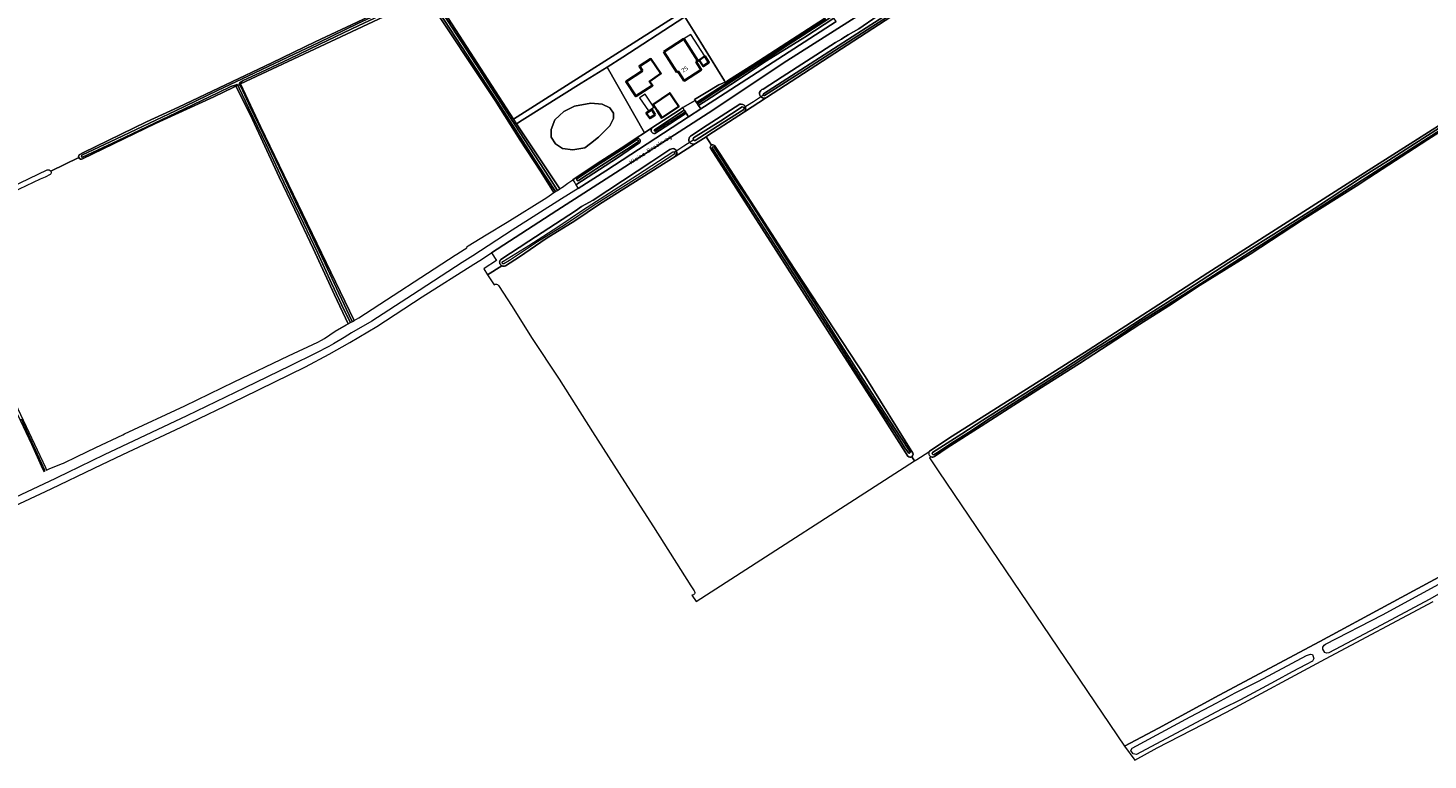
# Model space of a CAD drawing. Extents: x 199200 to 204075, y 460125 to 464703.
# Tile 25 of 174: x 200791 to 201380, y 461830 to 462138. Entities that reach past the tile are written whole.
import ezdxf
from ezdxf.enums import TextEntityAlignment as Align

# ---------------------------------------------------------------- set-up
doc = ezdxf.new("R2010")
doc.units = 0
for name, color, linetype, lineweight in [('B-WE-GR-BOS_LOOF-GV', 40, 'Continuous', 13), ('B-WE-GR-BOUWLAND-GV', 80, 'Continuous', 13), ('B-WE-GR-GRAS-GV', 60, 'Continuous', 13), ('B-WE-KW-KUNSTWERK_DUIKER-G', 170, 'Continuous', 18), ('B-WE-OG-BEBOUWING-GV', 7, 'Continuous', 35), ('B-WE-OG-BEBOUWING-T18', 10, 'Continuous', 18), ('B-WE-OG-BEBOUWING_LUIFEL-GV', 7, 'Continuous', 18), ('B-WE-OG-BEBOUWING_SCHUUR-GV', 7, 'Continuous', 35), ('B-WE-OG-TERREIN_CULTUURSCHEIDING-GV', 7, 'Continuous', 18), ('B-WE-OG-TERREIN_ERF-GV', 7, 'Continuous', 18), ('B-WE-OG-TOPOGRAFIE-T18', 10, 'Continuous', 18), ('B-WE-OG-WATER-GV', 130, 'Continuous', 18), ('B-WE-OG-WATER_MEER-GV', 140, 'Continuous', 18), ('B-WE-OG-WATER_SLOOT-GV', 120, 'Continuous', 18), ('B-WE-VH-VERHARDING_HALFVERHARDING-GV', 252, 'Continuous', 18), ('B-WE-VH-VERHARDING_OPEN-GV', 252, 'Continuous', 18)]:
    doc.layers.add(name, color=color, linetype=linetype, lineweight=lineweight)
doc.styles.add('NLCS-ISO-M1000-T18', font='NLCS-ISO.ttf', dxfattribs={"height": 1.8})

msp = doc.modelspace()

# ---------------------------------------------------------------- linework, layer by layer
at = {"layer": 'B-WE-GR-BOS_LOOF-GV', "flags": 128}
for points in [[(201020.266, 462074.038), (201030.15, 462080.572), (201042.54, 462088.589), (201046.952, 462091.504), (201050.44, 462093.809), (201034.762, 462121.461), (201023.785, 462114.697), (200999.067, 462099.152), (200997.017, 462097.863), (200996.643, 462097.615), (201014.83, 462070.218), (201015.755, 462070.869), (201015.962, 462071.022), (201018.196, 462072.67)], [(201035.83, 462096.733), (201031.092, 462091.993), (201027.718, 462089.368), (201025.403, 462087.568), (201020.348, 462086.62), (201015.925, 462087.252), (201013.081, 462089.148), (201011.185, 462091.993), (201011.185, 462095.153), (201012.765, 462099.261), (201014.661, 462101.157), (201016.557, 462102.737), (201020.98, 462104.949), (201027.932, 462106.213), (201032.671, 462105.897), (201035.83, 462104.317), (201037.41, 462102.105), (201037.41, 462099.893)]]:
    msp.add_lwpolyline(points, close=True, dxfattribs=at)
at = {"layer": 'B-WE-GR-BOUWLAND-GV', "flags": 128}
for points in [[(201078.571, 462088.554), (201077.307, 462090.551), (201076.292, 462092.154), (201071.91, 462089.38), (201071.905, 462089.376), (201063.283, 462083.918), (201031.456, 462063.813), (201021.103, 462056.868), (201009.163, 462049.373), (200997.844, 462041.699), (200992.042, 462037.902)], [(201161.109, 461957.902), (201148.853, 461977.03), (201078.12, 462087.385)], [(200990.423, 462037.897), (200984.505, 462034.177), (200987.275, 462029.852)], [(200989.06, 462029.654), (200994.838, 462020.731), (201002.962, 462007.729), (201014.565, 461990.206), (201028.643, 461968.051), (201042.04, 461947.019), (201054.252, 461928.176), (201069.92, 461903.342), (201071.33, 461901.204)], [(201070.337, 461899.466), (201072.208, 461896.825), (201163.961, 461955.858), (201162.794, 461957.644)]]:
    msp.add_lwpolyline(points, dxfattribs=at)
at = {"layer": 'B-WE-GR-BOUWLAND-GV'}
for points in [[(201078.12, 462087.385, -0.3214558), (201078.571, 462088.554)], [(200992.042, 462037.902, -0.2575747), (200990.423, 462037.897)], [(200987.275, 462029.852, -0.528505), (200989.06, 462029.654)], [(201162.794, 461957.644, -0.4081012), (201161.109, 461957.902)], [(201071.33, 461901.204, -0.6882517), (201070.337, 461899.466)]]:
    msp.add_lwpolyline(points, format="xyb", dxfattribs=at)
at = {"layer": 'B-WE-GR-GRAS-GV', "flags": 128}
for points in [[(201484.255, 462256.707), (201469.469, 462261.377), (201416.056, 462278.901), (201388.553, 462288.028), (201385.148, 462288.838), (201382.557, 462288.676), (201379.527, 462288.009), (201373.354, 462283.745), (201328.358, 462254.892), (201259.465, 462210.124), (201209.056, 462178.438), (201101.682, 462108.645), (201092.412, 462102.62), (201077.033, 462092.623), (201076.292, 462092.154), (201077.307, 462090.551), (201078.571, 462088.554)], [(200771.795, 462249.317), (200763.649, 462246.314), (200757.589, 462244.509), (200735.356, 462237.885), (200721.769, 462233.25), (200709.637, 462228.05), (200676.968, 462211.837), (200676.298, 462211.505), (200678.02, 462207.909), (200686.07, 462191.027), (200695.96, 462170.072), (200708.278, 462144.23), (200740.957, 462075.225), (200749.449, 462057.697), (200751.004, 462055.092), (200753.274, 462056.177), (200799.419, 462078.2)], [(200925.521, 462207.416), (200935.877, 462190.8), (200950.138, 462169.047), (200966.4, 462144.436), (200995.382, 462099.514), (201066.388, 462144.677), (201067.354, 462144.194), (201068.126, 462143.005), (201067.399, 462142.512), (201072.301, 462134.684), (201084.067, 462115.61), (201084.392, 462115.091), (201085.283, 462115.648), (201085.72, 462115.921), (201096.023, 462122.36), (201110.232, 462131.651), (201126.122, 462141.903), (201085.481, 462205.111), (201070.665, 462227.877), (201068.06, 462231.929)], [(200813.165, 462084.759), (200814.384, 462085.341), (200841.209, 462098.442), (200854.625, 462104.552), (200874.341, 462113.978), (200893.775, 462123.276), (200912.059, 462132.021), (200929.655, 462140.385), (200951.236, 462150.673), (200956.941, 462153.444)], [(200976.327, 462046.36), (200983.901, 462050.95), (200992.682, 462056.194), (201009.43, 462066.679), (201012.345, 462068.684), (201006.69, 462077.648), (200998.116, 462090.777), (200987.676, 462107.37), (200958.617, 462151.145), (200880.697, 462114.368), (200889.031, 462096.508), (200928.357, 462014.905), (200930.351, 462016.025), (200970.861, 462042.364), (200971.541, 462042.806)], [(201170.9, 461957.569), (201170.257, 461957.152), (201174.183, 461951.34), (201252.119, 461835.952), (201266.383, 461843.525), (201291.941, 461857.344), (201334.303, 461879.953), (201363.276, 461895.625), (201394.608, 461912.66), (201418.684, 461925.165), (201437.626, 461935.438), (201453.328, 461943.757), (201449.149, 461967.641), (201444.121, 462000), (201440.803, 462021.359), (201432.851, 462070.608), (201424.543, 462121.474)], [(201422.355, 462118.566), (201410.338, 462110.632), (201385.853, 462094.931), (201379.648, 462090.983), (201354.859, 462074.918), (201350.657, 462072.065), (201326.988, 462057.223), (201304.993, 462042.834), (201284.007, 462029.785), (201270.738, 462021.086), (201258.536, 462013.393), (201245.338, 462004.619), (201233.241, 461996.881), (201218.85, 461987.747), (201205.594, 461979.291), (201191.895, 461970.472), (201177.699, 461961.387), (201172.327, 461957.746)], [(201344.207, 462071.427), (201421.392, 462120.401)], [(200799.18, 461952.023), (200800.532, 461952.673), (200805.896, 461954.777), (200806.315, 461954.981), (200811.953, 461957.728), (200819.881, 461961.59), (200831.204, 461966.908), (200831.907, 461967.238), (200857.234, 461979.082), (200878.006, 461989.103), (200900.866, 462000), (200913.172, 462005.866), (200914.752, 462006.673), (200915.978, 462007.3), (200920.46, 462010.422), (200922.142, 462011.415), (200922.422, 462011.572), (200925.074, 462013.061), (200925.917, 462013.534), (200920.19, 462025.745), (200911.127, 462045.195), (200903.526, 462061.418), (200896.893, 462075.131), (200896.106, 462076.973), (200884.794, 462101.282), (200878.746, 462113.384), (200877.883, 462112.949), (200869.423, 462108.953), (200844.883, 462097.686), (200814.307, 462082.909)], [(200812.728, 462083.393), (200800.884, 462077.66)], [(200800.884, 462077.66), (200812.728, 462083.393)], [(201079.823, 462088.501), (201082.143, 462085.088), (201110.965, 462040.439), (201143.165, 461991.325), (201163.177, 461959.174)], [(200800.659, 462076.225), (200798.504, 462075.163), (200796.468, 462074.311), (200784.627, 462068.735), (200766.149, 462059.978), (200752, 462052.767), (200751.611, 462052.569), (200757.104, 462040.605), (200764.048, 462026.654), (200772.623, 462008.089), (200776.454, 462000), (200798.66, 461953.12), (200799.18, 461952.023)], [(201162.794, 461957.644), (201163.961, 461955.858), (201164.226, 461956.028), (201164.875, 461956.446), (201169.875, 461959.754), (201170.276, 461960.019), (201179.771, 461966.301), (201236.916, 462002.454), (201287.229, 462034.941), (201344.207, 462071.427)], [(200971.541, 462042.806), (200974.628, 462044.814), (200975.772, 462045.501)], [(201394.608, 461912.66), (201363.276, 461895.625), (201334.303, 461879.953), (201291.941, 461857.344), (201266.383, 461843.525), (201252.119, 461835.952), (201256.456, 461830.144), (201265.883, 461835.202), (201295.086, 461850.314), (201336.639, 461872.625), (201381.89, 461896.795)]]:
    msp.add_lwpolyline(points, dxfattribs=at)
at = {"layer": 'B-WE-GR-GRAS-GV'}
for points in [[(200812.728, 462083.393, -0.3773354), (200813.165, 462084.759)], [(200814.307, 462082.909, -0.4605794), (200812.728, 462083.393)], [(201078.571, 462088.554, -0.3203913), (201079.823, 462088.501)], [(200799.419, 462078.2, -0.3742846), (200800.884, 462077.66)], [(200800.884, 462077.66, -0.3408015), (200800.659, 462076.225)], [(200975.772, 462045.501, -0.1933546), (200976.327, 462046.36)], [(201163.177, 461959.174, -0.3672174), (201162.794, 461957.644)], [(201172.327, 461957.746, -0.247305), (201170.9, 461957.569)]]:
    msp.add_lwpolyline(points, format="xyb", dxfattribs=at)
at = {"layer": 'B-WE-GR-GRAS-GV', "flags": 128}
for points in [[(201380.181, 461897.578), (201357.942, 461885.767), (201338.032, 461875.255), (201336.999, 461875.11), (201336.4, 461875.287), (201335.494, 461876.713), (201335.448, 461877.528), (201336.059, 461878.355), (201336.678, 461878.806), (201360.536, 461891.244), (201391.93, 461908.28), (201414.009, 461920.244), (201420.687, 461923.76), (201428.987, 461927.807), (201443.674, 461935.836), (201446.437, 461937.3), (201448.183, 461934.113), (201443.257, 461931.341), (201422.353, 461920.309), (201416.642, 461917.063), (201416.053, 461916.675), (201405.214, 461910.916), (201389.648, 461902.903)], [(201290.997, 461854.158), (201298.633, 461858.444), (201308.486, 461863.337), (201328.61, 461874.135), (201330.389, 461874.64), (201331.114, 461874.434), (201331.71, 461872.814), (201331.167, 461871.674), (201328.464, 461870.242), (201322.655, 461867.245), (201315.45, 461863.344), (201300.918, 461855.413), (201293.551, 461851.822), (201290.505, 461850.321), (201257.206, 461832.477), (201255.765, 461832.715), (201254.799, 461834.19), (201255.364, 461835.159), (201279.814, 461848.329)]]:
    msp.add_lwpolyline(points, close=True, dxfattribs=at)
at = {"layer": 'B-WE-KW-KUNSTWERK_DUIKER-G', "flags": 128}
for points in [[(201091.928, 462104.265), (201096.182, 462107.007), (201100.437, 462109.749)], [(201062.828, 462085.542), (201067.01, 462088.29), (201071.191, 462091.037)]]:
    msp.add_lwpolyline(points, dxfattribs=at)
at = {"layer": 'B-WE-OG-BEBOUWING-GV', "flags": 128}
for points in [[(201058.545, 462127.814), (201064.078, 462119.316), (201064.56, 462119.63), (201067.141, 462115.667), (201074.283, 462120.317), (201072.152, 462123.59), (201072.883, 462124.066), (201066.9, 462133.255)], [(201049.632, 462119.824), (201042.72, 462115.359), (201046.774, 462109.157), (201053.838, 462113.719), (201052.523, 462115.442), (201057.331, 462118.684), (201053.143, 462124.851), (201048.3, 462121.842)], [(201062.757, 462107.992), (201061.029, 462110.51), (201054.021, 462105.702), (201055.762, 462103.164), (201057.656, 462100.046), (201064.818, 462104.809)]]:
    msp.add_lwpolyline(points, close=True, dxfattribs=at)
at = {"layer": 'B-WE-OG-BEBOUWING_LUIFEL-GV', "flags": 128}
for points in [[(201072.883, 462124.066), (201073.416, 462124.413), (201075.85, 462125.998), (201069.867, 462135.187), (201066.9, 462133.255)], [(201054.391, 462104.588), (201050.68, 462110.096), (201048.352, 462108.527), (201052.062, 462103.019)]]:
    msp.add_lwpolyline(points, close=True, dxfattribs=at)
at = {"layer": 'B-WE-OG-BEBOUWING_SCHUUR-GV', "flags": 128}
for points in [[(201073.416, 462124.413), (201075.098, 462121.831), (201077.531, 462123.416), (201075.85, 462125.998)], [(201054.911, 462101.416), (201053.472, 462103.626), (201051.181, 462102.134), (201052.62, 462099.924)]]:
    msp.add_lwpolyline(points, close=True, dxfattribs=at)
at = {"layer": 'B-WE-OG-TERREIN_CULTUURSCHEIDING-GV', "flags": 128}
for points in [[(201380.281, 462296.697), (201377.89, 462295.476), (201375.339, 462293.587), (201373.12, 462291.597), (201372.824, 462291.332), (201344.034, 462273.08), (201286.493, 462235.943), (201231.667, 462201.13), (201197.073, 462179.161), (201151.598, 462150.464), (201110.306, 462124.036), (201077.146, 462102.112), (201038.277, 462077.039), (201013.635, 462061.19), (200986.072, 462043.293), (200988.279, 462040.148), (200983.061, 462036.807), (200982.891, 462036.698), (200984.505, 462034.177), (200990.423, 462037.897)], [(201100.31, 462112.185), (201108.293, 462117.34), (201130.764, 462131.722), (201133.158, 462133.241), (201133.827, 462133.666), (201135.994, 462134.966), (201140.501, 462137.566), (201148.216, 462142.854), (201153.07, 462145.975), (201170.84, 462157.243), (201198.404, 462174.752), (201215.913, 462185.934), (201224.407, 462191.387), (201269.655, 462220.433), (201270.797, 462220.983), (201271.996, 462221.56), (201296.786, 462237.943), (201377.052, 462289.344), (201379.218, 462290.852), (201380.786, 462291.62)], [(201092.412, 462102.62), (201101.682, 462108.645)], [(201048.425, 462089.731), (201039.097, 462083.227), (201021.598, 462071.965), (201022.552, 462070.467), (201034.202, 462077.838), (201068.982, 462100.544), (201068.014, 462102.018), (201061.109, 462097.619), (201054.83, 462093.548)], [(201070.135, 462092.646), (201076.833, 462097.026), (201090.465, 462105.829)], [(201053.575, 462095.877), (201052.744, 462095.331), (201050.44, 462093.809), (201046.952, 462091.504)], [(201063.283, 462083.918), (201071.905, 462089.376)], [(200990.02, 462040.521), (201001.788, 462048.195), (201021.382, 462061.074), (201024.002, 462062.882), (201028.835, 462065.567), (201053.463, 462081.746), (201061.117, 462086.75)]]:
    msp.add_lwpolyline(points, dxfattribs=at)
msp.add_lwpolyline([(201130.938, 462140.575), (201130.046, 462141.962), (201117.794, 462134.014), (201101.724, 462124.027), (201090.829, 462116.786), (201078.539, 462108.776), (201073.158, 462105.235), (201074.064, 462103.862), (201075.655, 462104.901)], close=True, dxfattribs=at)
at = {"layer": 'B-WE-OG-TERREIN_CULTUURSCHEIDING-GV'}
for points in [[(201101.682, 462108.645, -1.182641), (201100.31, 462112.185)], [(201090.465, 462105.829, -0.7772947), (201092.412, 462102.62)], [(201054.83, 462093.548, -0.6858349), (201053.575, 462095.877)], [(201046.952, 462091.504, -0.7894852), (201048.425, 462089.731)], [(201071.905, 462089.376, -1.0686378), (201070.135, 462092.646)], [(201061.117, 462086.75, -1.0467878), (201063.283, 462083.918)], [(200990.423, 462037.897, -0.4927259), (200990.02, 462040.521)]]:
    msp.add_lwpolyline(points, format="xyb", dxfattribs=at)
at = {"layer": 'B-WE-OG-TERREIN_ERF-GV', "flags": 128}
for points in [[(201053.575, 462095.877), (201064.952, 462103.348), (201066.484, 462104.388), (201071.7, 462107.444), (201071.48, 462107.76), (201076.37, 462110.738), (201081.616, 462114.05), (201084.392, 462115.091), (201084.067, 462115.61), (201072.301, 462134.684), (201067.399, 462142.512), (201064.182, 462140.484), (201041.399, 462125.551), (201034.762, 462121.461), (201050.44, 462093.809), (201052.744, 462095.331)], [(201064.56, 462119.63), (201064.078, 462119.316), (201058.545, 462127.814), (201066.9, 462133.255), (201072.883, 462124.066), (201072.152, 462123.59), (201074.283, 462120.317), (201067.141, 462115.667)], [(201046.774, 462109.157), (201042.72, 462115.359), (201049.632, 462119.824), (201048.3, 462121.842), (201053.143, 462124.851), (201057.331, 462118.684), (201052.523, 462115.442), (201053.838, 462113.719)], [(201054.021, 462105.702), (201061.029, 462110.51), (201062.757, 462107.992), (201064.818, 462104.809), (201057.656, 462100.046), (201055.762, 462103.164)]]:
    msp.add_lwpolyline(points, close=True, dxfattribs=at)
at = {"layer": 'B-WE-OG-WATER-GV', "flags": 128}
for points in [[(201067.611, 462102.63), (201067.364, 462103.006), (201067.142, 462103.359), (201054.654, 462095.1)], [(201054.972, 462094.447), (201067.611, 462102.63)]]:
    msp.add_lwpolyline(points, dxfattribs=at)
at = {"layer": 'B-WE-OG-WATER-GV'}
msp.add_lwpolyline([(201054.654, 462095.1, 0.7468789), (201054.972, 462094.447)], format="xyb", dxfattribs=at)
at = {"layer": 'B-WE-OG-WATER_MEER-GV', "flags": 128}
msp.add_lwpolyline([(201027.718, 462089.368), (201031.092, 462091.993), (201035.83, 462096.733), (201037.41, 462099.893), (201037.41, 462102.105), (201035.83, 462104.317), (201032.671, 462105.897), (201027.932, 462106.213), (201020.98, 462104.949), (201016.557, 462102.737), (201014.661, 462101.157), (201012.765, 462099.261), (201011.185, 462095.153), (201011.185, 462091.993), (201013.081, 462089.148), (201015.925, 462087.252), (201020.348, 462086.62), (201025.403, 462087.568)], close=True, dxfattribs=at)
at = {"layer": 'B-WE-OG-WATER_SLOOT-GV', "flags": 128}
for points in [[(201380.786, 462291.62), (201379.218, 462290.852), (201377.052, 462289.344), (201296.786, 462237.943), (201271.996, 462221.56), (201270.797, 462220.983), (201269.655, 462220.433), (201224.407, 462191.387), (201215.913, 462185.934), (201198.404, 462174.752), (201170.84, 462157.243), (201153.07, 462145.975), (201148.216, 462142.854), (201140.501, 462137.566), (201135.994, 462134.966), (201133.827, 462133.666), (201133.158, 462133.241), (201130.764, 462131.722), (201108.293, 462117.34), (201100.31, 462112.185)], [(201100.405, 462110.271), (201118.054, 462121.568), (201145.511, 462139.222), (201174.313, 462157.697), (201210.465, 462180.927), (201239.867, 462199.877), (201270.512, 462219.618), (201292.875, 462233.936), (201316.917, 462249.356), (201344.56, 462267.165), (201373.754, 462286.034), (201380.635, 462290.201)], [(201380.635, 462290.201), (201373.754, 462286.034), (201344.56, 462267.165), (201316.917, 462249.356), (201292.875, 462233.936), (201270.512, 462219.618), (201239.867, 462199.877), (201210.465, 462180.927), (201174.313, 462157.697), (201145.511, 462139.222), (201118.054, 462121.568), (201100.405, 462110.271)], [(201381.108, 462289.381), (201374.256, 462285.232), (201345.073, 462266.37), (201317.428, 462248.56), (201293.386, 462233.14), (201271.024, 462218.822), (201240.379, 462199.081), (201210.977, 462180.132), (201174.824, 462156.9), (201146.022, 462138.426), (201118.565, 462120.772), (201100.915, 462109.474)], [(201100.915, 462109.474), (201118.565, 462120.772), (201146.022, 462138.426), (201174.824, 462156.9), (201210.977, 462180.132), (201240.379, 462199.081), (201271.024, 462218.822), (201293.386, 462233.14), (201317.428, 462248.56), (201345.073, 462266.37), (201374.256, 462285.232), (201381.108, 462289.381)], [(201101.682, 462108.645), (201209.056, 462178.438), (201259.465, 462210.124), (201328.358, 462254.892), (201373.354, 462283.745), (201379.527, 462288.009), (201382.557, 462288.676), (201385.148, 462288.838), (201388.553, 462288.028), (201416.056, 462278.901), (201469.469, 462261.377), (201484.255, 462256.707)], [(200925.306, 462206.248), (200938.109, 462186.465), (200959.569, 462153.662), (200979.63, 462122.494), (200997.926, 462094.262), (201010.524, 462074.893), (201013.862, 462069.62), (201014.83, 462070.218), (200996.643, 462097.615), (200995.382, 462099.514), (200966.4, 462144.436), (200950.138, 462169.047), (200935.877, 462190.8), (200925.521, 462207.416)], [(200959.271, 462152.053), (200973.464, 462130.097), (200990.283, 462104.38), (201005.968, 462079.815), (201013.063, 462069.127), (201013.862, 462069.62), (201010.524, 462074.893), (200997.926, 462094.262), (200979.63, 462122.494), (200959.569, 462153.662), (200938.109, 462186.465), (200925.306, 462206.248)], [(200813.933, 462084.368), (200828.533, 462091.226), (200853.295, 462103.018), (200870.959, 462111.612), (200886.628, 462119.021), (200900.601, 462125.549), (200913.626, 462131.835), (200929.984, 462139.71), (200947.13, 462147.736), (200954.372, 462151.472), (200956.764, 462152.593), (200957.36, 462152.869), (200956.941, 462153.444), (200951.236, 462150.673), (200929.655, 462140.385), (200912.059, 462132.021), (200893.775, 462123.276), (200874.341, 462113.978), (200854.625, 462104.552), (200841.209, 462098.442), (200814.384, 462085.341), (200813.165, 462084.759)], [(200881.79, 462115.77), (200886.998, 462118.232), (200900.975, 462124.761), (200914.004, 462131.05), (200930.358, 462138.922), (200947.514, 462146.954), (200954.763, 462150.552), (200957.255, 462151.654), (200957.985, 462152.013), (200957.36, 462152.869), (200956.764, 462152.593), (200954.372, 462151.472), (200947.13, 462147.736), (200929.984, 462139.71), (200913.626, 462131.835), (200900.601, 462125.549), (200886.628, 462119.021), (200870.959, 462111.612), (200853.295, 462103.018), (200828.533, 462091.226), (200813.933, 462084.368)], [(200880.258, 462114.147), (200880.697, 462114.368), (200958.617, 462151.145), (200957.985, 462152.013), (200957.255, 462151.654), (200954.763, 462150.552), (200947.514, 462146.954), (200930.358, 462138.922), (200914.004, 462131.05), (200900.975, 462124.761), (200886.998, 462118.232), (200881.79, 462115.77), (200880.489, 462114.922)], [(200958.434, 462152.234), (200957.985, 462152.013), (200958.617, 462151.145), (200987.676, 462107.37), (200998.116, 462090.777), (201006.69, 462077.648), (201012.345, 462068.684), (201013.063, 462069.127), (201005.968, 462079.815)], [(201005.968, 462079.815), (200990.283, 462104.38), (200973.464, 462130.097), (200959.271, 462152.053)], [(201126.688, 462142.028), (201126.544, 462142.267), (201126.122, 462141.903), (201110.232, 462131.651), (201096.023, 462122.36), (201085.72, 462115.921), (201085.283, 462115.648), (201084.392, 462115.091), (201081.616, 462114.05), (201076.37, 462110.738), (201071.48, 462107.76), (201071.7, 462107.444), (201071.835, 462107.239), (201072.289, 462106.551), (201086.092, 462115.495), (201095.733, 462121.5), (201109.897, 462130.855), (201126.643, 462141.621)], [(201126.643, 462141.621), (201109.897, 462130.855), (201095.733, 462121.5), (201086.092, 462115.495), (201072.289, 462106.551), (201072.386, 462106.404), (201072.653, 462105.999), (201087.732, 462115.739), (201105.721, 462127.507), (201110.777, 462130.813), (201127.725, 462141.747), (201127.755, 462141.767), (201127.88, 462141.849), (201129.078, 462142.648), (201128.686, 462143.263), (201127.652, 462142.573)], [(201127.652, 462142.573), (201128.686, 462143.263), (201129.078, 462142.648), (201127.88, 462141.849), (201127.755, 462141.767), (201127.725, 462141.747), (201110.777, 462130.813), (201105.721, 462127.507), (201087.732, 462115.739), (201072.653, 462105.999), (201073.158, 462105.235), (201078.539, 462108.776), (201090.829, 462116.786), (201101.724, 462124.027), (201117.794, 462134.014), (201130.046, 462141.962), (201128.78, 462143.932), (201128.503, 462143.747), (201127.715, 462143.276), (201127.238, 462142.865), (201127.383, 462142.634)], [(201421.392, 462120.401), (201344.207, 462071.427), (201287.229, 462034.941), (201236.916, 462002.454), (201179.771, 461966.301), (201170.276, 461960.019)], [(201421.378, 462119.836), (201412.067, 462113.62), (201398.301, 462104.833), (201383.058, 462094.973), (201363.072, 462082.204), (201352.235, 462075.363), (201332.053, 462062.06), (201313.82, 462050.487), (201304.402, 462044.594), (201295.964, 462039.347), (201281.629, 462029.95), (201270.095, 462022.461), (201261.675, 462017.208), (201252.797, 462011.456), (201238.478, 462002.236), (201226.598, 461994.589), (201215.92, 461987.715), (201204.117, 461980.248), (201192.583, 461973.016), (201183.798, 461967.235), (201171.528, 461959.401)], [(201421.973, 462118.769), (201282.181, 462029.019), (201270.612, 462021.806), (201259.119, 462014.567), (201247.913, 462007.269), (201239.339, 462001.822), (201230.553, 461996.123), (201221.561, 461990.391), (201213.141, 461984.952), (201203.898, 461979.1), (201196.115, 461974.152), (201186.58, 461967.868), (201179.522, 461963.291), (201173.597, 461959.395), (201172.19, 461958.543)], [(201172.19, 461958.543), (201173.597, 461959.395), (201179.522, 461963.291), (201186.58, 461967.868), (201196.115, 461974.152), (201203.898, 461979.1), (201213.141, 461984.952), (201221.561, 461990.391), (201230.553, 461996.123), (201239.339, 462001.822), (201247.913, 462007.269), (201259.119, 462014.567), (201270.612, 462021.806), (201282.181, 462029.019), (201421.973, 462118.769)], [(201284.007, 462029.785), (201304.993, 462042.834), (201326.988, 462057.223), (201350.657, 462072.065), (201354.859, 462074.918), (201379.648, 462090.983), (201385.853, 462094.931), (201410.338, 462110.632), (201422.355, 462118.566)], [(201352.235, 462075.363), (201363.072, 462082.204), (201383.058, 462094.973), (201398.301, 462104.833), (201412.067, 462113.62), (201421.378, 462119.836)], [(200878.764, 462114.049), (200876.557, 462113.295), (200871.336, 462110.826), (200853.673, 462102.232), (200828.905, 462090.438), (200814.303, 462083.58)], [(200814.303, 462083.58), (200828.905, 462090.438), (200853.673, 462102.232), (200871.336, 462110.826), (200876.557, 462113.295), (200878.764, 462114.049)], [(200814.307, 462082.909), (200844.883, 462097.686), (200869.423, 462108.953), (200877.883, 462112.949), (200878.746, 462113.384)], [(200878.746, 462113.384), (200879.548, 462113.789), (200879.497, 462113.895)], [(200879.497, 462113.895), (200879.548, 462113.789), (200880.258, 462114.147), (200880.254, 462114.155)], [(200880.258, 462114.147), (200879.548, 462113.789), (200880.1, 462112.627), (200884.002, 462104.38), (200891.407, 462088.9), (200897.448, 462076.001), (200901.581, 462067.46), (200907.085, 462055.833), (200912.968, 462043.515), (200918.925, 462030.616), (200924.283, 462019.259), (200926.842, 462014.054), (200927.651, 462014.508)], [(200880.254, 462114.155), (200880.258, 462114.147)], [(200880.697, 462114.368), (200880.258, 462114.147), (200880.88, 462112.996), (200884.781, 462104.751), (200892.186, 462089.271), (200898.467, 462076.116), (200903.967, 462064.528), (200909.821, 462052.354), (200916.226, 462038.689), (200922.011, 462026.355), (200927.471, 462014.739)], [(200927.471, 462014.739), (200922.011, 462026.355), (200916.226, 462038.689), (200909.821, 462052.354), (200903.967, 462064.528), (200898.467, 462076.116), (200892.186, 462089.271), (200884.781, 462104.751), (200880.88, 462112.996), (200880.258, 462114.147)], [(200880.489, 462114.922), (200881.79, 462115.77)], [(200927.651, 462014.508), (200928.357, 462014.905), (200889.031, 462096.508), (200880.697, 462114.368)], [(201054.654, 462095.1), (201067.142, 462103.359), (201066.832, 462103.854), (201066.484, 462104.388), (201064.952, 462103.348), (201053.575, 462095.877)], [(201054.83, 462093.548), (201061.109, 462097.619), (201068.014, 462102.018), (201067.611, 462102.63)], [(201067.611, 462102.63), (201054.972, 462094.447)], [(201090.465, 462105.829), (201076.833, 462097.026), (201070.135, 462092.646)], [(201071.08, 462091.637), (201082.453, 462098.89), (201091.5, 462104.683)], [(201091.5, 462104.683), (201082.453, 462098.89), (201071.08, 462091.637)], [(201092.191, 462103.603), (201083.143, 462097.809), (201071.77, 462090.556)], [(201071.77, 462090.556), (201083.143, 462097.809), (201092.191, 462103.603)], [(201071.905, 462089.376), (201071.91, 462089.38), (201076.292, 462092.154), (201077.033, 462092.623), (201092.412, 462102.62)], [(201046.952, 462091.504), (201042.54, 462088.589), (201030.15, 462080.572), (201020.266, 462074.038), (201020.583, 462073.561), (201021.119, 462072.717)], [(201021.119, 462072.717), (201021.598, 462071.965), (201039.097, 462083.227), (201048.425, 462089.731)], [(201022.06, 462074.523), (201029.878, 462079.616), (201042.266, 462087.633), (201047.113, 462090.835)], [(201047.113, 462090.835), (201042.266, 462087.633), (201029.878, 462079.616), (201022.06, 462074.523)], [(201047.712, 462090.032), (201042.814, 462086.796), (201030.422, 462078.778), (201022.643, 462073.71)], [(201022.643, 462073.71), (201030.422, 462078.778), (201042.814, 462086.796), (201047.712, 462090.032)], [(201061.117, 462086.75), (201053.463, 462081.746), (201028.835, 462065.567), (201024.002, 462062.882), (201021.382, 462061.074), (201001.788, 462048.195), (200990.02, 462040.521)], [(200990.844, 462039.648), (201001.782, 462046.431), (201014.025, 462054.335), (201024.382, 462061.233), (201039.627, 462071.159), (201047.494, 462076.216), (201062.296, 462085.887)], [(201063.154, 462084.985), (201053.552, 462078.687), (201047.359, 462074.732), (201029.336, 462063.355), (201016.77, 462054.969), (201005.43, 462047.971), (200993.696, 462040.184), (200991.316, 462038.727)], [(201031.456, 462063.813), (201063.283, 462083.918)], [(201078.12, 462087.385), (201148.853, 461977.03), (201161.109, 461957.902)], [(201161.345, 461959.283), (201159.854, 461961.413), (201156.816, 461966.326), (201150.294, 461976.222), (201144.878, 461984.711), (201137.325, 461996.555), (201130.383, 462007.501), (201122.536, 462019.622), (201115.898, 462030.181), (201105.927, 462045.56), (201095.802, 462061.25), (201087.162, 462074.634), (201078.978, 462087.27)], [(201078.978, 462087.27), (201087.162, 462074.634)], [(201079.695, 462087.721), (201087.913, 462074.922), (201094.882, 462064.702), (201100.628, 462055.73), (201111.442, 462038.792), (201121.774, 462022.626), (201131.289, 462007.539), (201141.368, 461991.667), (201149.399, 461979.124), (201157.971, 461965.891), (201162.051, 461959.653)], [(201162.051, 461959.653), (201157.971, 461965.891), (201149.399, 461979.124), (201141.368, 461991.667), (201131.289, 462007.539), (201121.774, 462022.626), (201111.442, 462038.792), (201100.628, 462055.73), (201094.882, 462064.702), (201087.913, 462074.922), (201079.695, 462087.721)], [(201163.177, 461959.174), (201143.165, 461991.325), (201110.965, 462040.439), (201082.143, 462085.088), (201079.823, 462088.501)], [(201087.162, 462074.634), (201095.802, 462061.25), (201105.927, 462045.56), (201115.898, 462030.181), (201122.536, 462019.622), (201130.383, 462007.501), (201137.325, 461996.555), (201144.878, 461984.711), (201150.294, 461976.222), (201156.816, 461966.326), (201159.854, 461961.413), (201161.345, 461959.283)], [(201171.528, 461959.401), (201183.798, 461967.235), (201192.583, 461973.016), (201204.117, 461980.248), (201215.92, 461987.715), (201226.598, 461994.589), (201238.478, 462002.236), (201252.797, 462011.456), (201261.675, 462017.208), (201270.095, 462022.461), (201281.629, 462029.95), (201295.964, 462039.347), (201304.402, 462044.594), (201313.82, 462050.487), (201332.053, 462062.06), (201352.235, 462075.363)], [(200992.042, 462037.902), (200997.844, 462041.699), (201009.163, 462049.373), (201021.103, 462056.868), (201031.456, 462063.813)], [(201172.327, 461957.746), (201177.699, 461961.387), (201191.895, 461970.472), (201205.594, 461979.291), (201218.85, 461987.747), (201233.241, 461996.881), (201245.338, 462004.619), (201258.536, 462013.393), (201270.738, 462021.086), (201284.007, 462029.785)], [(200786.906, 461975.428), (200792.803, 461962.916), (200796.924, 461953.84), (200798.004, 461951.458), (200798.588, 461951.739), (200793.764, 461962.147), (200788.652, 461973.379)]]:
    msp.add_lwpolyline(points, dxfattribs=at)
for points in [[(201068.126, 462143.005), (201067.354, 462144.194), (201066.388, 462144.677), (200995.382, 462099.514), (200996.643, 462097.615), (200997.017, 462097.863), (200999.067, 462099.152), (201023.785, 462114.697), (201034.762, 462121.461), (201041.399, 462125.551), (201064.182, 462140.484), (201067.399, 462142.512)], [(200879.548, 462113.789), (200878.746, 462113.384), (200884.794, 462101.282), (200896.106, 462076.973), (200896.893, 462075.131), (200903.526, 462061.418), (200911.127, 462045.195), (200920.19, 462025.745), (200925.917, 462013.534), (200926.842, 462014.054), (200924.283, 462019.259), (200918.925, 462030.616), (200912.968, 462043.515), (200907.085, 462055.833), (200901.581, 462067.46), (200897.448, 462076.001), (200891.407, 462088.9), (200884.002, 462104.38), (200880.1, 462112.627)]]:
    msp.add_lwpolyline(points, close=True, dxfattribs=at)
at = {"layer": 'B-WE-OG-WATER_SLOOT-GV'}
for points in [[(200879.497, 462113.895, 0.2296639), (200878.764, 462114.049)], [(200878.764, 462114.049, -0.2296639), (200879.497, 462113.895)], [(200880.489, 462114.922, 0.2563494), (200880.254, 462114.155)], [(200880.254, 462114.155, -0.2563494), (200880.489, 462114.922)], [(201100.31, 462112.185, 1.182641), (201101.682, 462108.645)], [(201100.915, 462109.474, -0.8051377), (201100.405, 462110.271)], [(201100.405, 462110.271, 0.8051377), (201100.915, 462109.474)], [(201092.412, 462102.62, 0.7772947), (201090.465, 462105.829)], [(201091.5, 462104.683, -0.6830742), (201092.191, 462103.603)], [(201092.191, 462103.603, 0.6830742), (201091.5, 462104.683)], [(201053.575, 462095.877, 0.6858349), (201054.83, 462093.548)], [(201054.972, 462094.447, -0.7468789), (201054.654, 462095.1)], [(201048.425, 462089.731, 0.7894852), (201046.952, 462091.504)], [(201047.113, 462090.835, -0.8251333), (201047.712, 462090.032)], [(201047.712, 462090.032, 0.8251333), (201047.113, 462090.835)], [(201070.135, 462092.646, 1.0686378), (201071.905, 462089.376)], [(201071.77, 462090.556, -0.716882), (201071.08, 462091.637)], [(201071.08, 462091.637, 0.716882), (201071.77, 462090.556)], [(200813.165, 462084.759, 0.3773354), (200812.728, 462083.393)], [(200812.728, 462083.393, 0.4605794), (200814.307, 462082.909)], [(200814.303, 462083.58, -0.7113098), (200813.933, 462084.368)], [(200813.933, 462084.368, 0.7113098), (200814.303, 462083.58)], [(201063.283, 462083.918, 1.0467878), (201061.117, 462086.75)], [(201062.296, 462085.887, -0.7307701), (201063.154, 462084.985)], [(201078.571, 462088.554, 0.3214558), (201078.12, 462087.385)], [(201079.823, 462088.501, 0.3203913), (201078.571, 462088.554)], [(201078.978, 462087.27, -0.9920181), (201079.695, 462087.721)], [(201079.695, 462087.721, 0.9920181), (201078.978, 462087.27)], [(201022.643, 462073.71, -0.8040884), (201022.06, 462074.523)], [(201022.06, 462074.523, 0.8040884), (201022.643, 462073.71)], [(200990.02, 462040.521, 0.4927259), (200990.423, 462037.897)], [(200990.423, 462037.897, 0.2575747), (200992.042, 462037.902)], [(200991.316, 462038.727, -0.8629858), (200990.844, 462039.648)], [(200927.471, 462014.739, 0.0673856), (200927.651, 462014.508)], [(200927.651, 462014.508, -0.0673856), (200927.471, 462014.739)], [(201162.051, 461959.653, -0.8865517), (201161.345, 461959.283)], [(201161.345, 461959.283, 0.8865517), (201162.051, 461959.653)], [(201170.276, 461960.019, 0.5205407), (201170.9, 461957.569)], [(201161.109, 461957.902, 0.4081012), (201162.794, 461957.644)], [(201162.794, 461957.644, 0.3672174), (201163.177, 461959.174)], [(201170.9, 461957.569, 0.247305), (201172.327, 461957.746)], [(201172.19, 461958.543, -0.9007694), (201171.528, 461959.401)], [(201171.528, 461959.401, 0.9007694), (201172.19, 461958.543)]]:
    msp.add_lwpolyline(points, format="xyb", dxfattribs=at)
at = {"layer": 'B-WE-VH-VERHARDING_HALFVERHARDING-GV', "flags": 128}
for points in [[(200778.798, 461933.802), (200801.076, 461944.109), (200819.179, 461952.81), (200831.167, 461958.6), (200855.746, 461970.046), (200881.916, 461982.674), (200907.918, 461995.366), (200917.943, 462000.753), (200926.639, 462005.596), (200937.952, 462012.395), (200957.054, 462024.828), (200978.769, 462038.59), (200981.267, 462040.173), (200986.072, 462043.293), (201013.635, 462061.19), (201038.277, 462077.039), (201077.146, 462102.112), (201110.306, 462124.036), (201151.598, 462150.464)], [(201130.938, 462140.575), (201075.655, 462104.901), (201074.064, 462103.862), (201068.982, 462100.544), (201034.202, 462077.838), (201022.552, 462070.467), (201015.577, 462066.054), (200994.831, 462052.927), (200978.31, 462042.164), (200973.831, 462039.246), (200952.979, 462025.661), (200935.799, 462014.677), (200927.337, 462009.737), (200924.201, 462007.83), (200919.773, 462005.137), (200917.712, 462004.042), (200912.371, 462001.206), (200901.545, 461995.879), (200882.516, 461986.58), (200858.073, 461974.801), (200823.398, 461958.5), (200807.843, 461950.906), (200804.093, 461949.075), (200802.584, 461948.365), (200778.93, 461937.235)]]:
    msp.add_lwpolyline(points, dxfattribs=at)
at = {"layer": 'B-WE-VH-VERHARDING_OPEN-GV', "flags": 128}
msp.add_lwpolyline([(201068.014, 462102.018), (201068.982, 462100.544), (201074.064, 462103.862), (201073.158, 462105.235), (201072.653, 462105.999), (201072.386, 462106.404), (201072.289, 462106.551), (201071.835, 462107.239), (201071.7, 462107.444), (201066.484, 462104.388), (201066.832, 462103.854), (201067.142, 462103.359), (201067.364, 462103.006), (201067.611, 462102.63)], close=True, dxfattribs=at)

# ---------------------------------------------------------------- texts
at = {"layer": 'B-WE-OG-BEBOUWING-T18', "style": 'NLCS-ISO-M1000-T18'}
msp.add_text('25', height=1.8, rotation=33.1, dxfattribs=at).set_placement((201067.327, 462120.561), align=Align.MIDDLE)
at = {"layer": 'B-WE-OG-TOPOGRAFIE-T18', "style": 'NLCS-ISO-M1000-T18'}
msp.add_text('Kleine Braakweg', height=1.8, rotation=33.2, dxfattribs=at).set_placement((201053.033, 462086.617), align=Align.MIDDLE)

doc.saveas('drawing.dxf')
